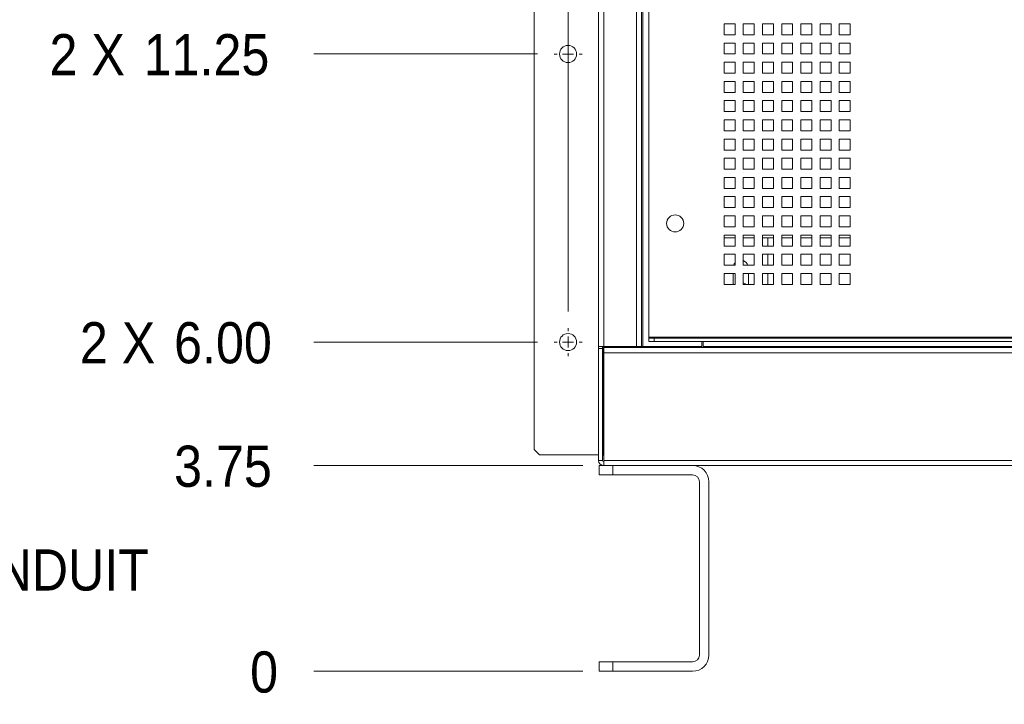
# Paper-space layout '2' of a CAD drawing. Header units: inches. Extents: x 1 to 109, y 1 to 85.
# Tile 106 of 134: x 38 to 53, y 37 to 47. Entities that reach past the tile are written whole.
import ezdxf

# ---------------------------------------------------------------- set-up
doc = ezdxf.new("R2010")
doc.units = ezdxf.units.IN
doc.header["$MEASUREMENT"] = 0
doc.layers.add('FORMAT', color=7, linetype='Continuous')
doc.styles.add('SLDTEXTSTYLE0', font='GOTHIC.TTF', dxfattribs={"width": 0.913})
doc.dimstyles.new('SLDDIMSTYLE0', dxfattribs={"dimtxt": 0.625, "dimasz": 0.65, "dimexe": 0, "dimexo": 0.0625, "dimgap": 0.15625, "dimtad": 0, "dimtih": 1, "dimtoh": 1, "dimdec": 0, "dimlfac": 1.2, "dimrnd": 1e-09, "dimzin": 12, "dimdsep": 46, "dimtxsty": 'SLDTEXTSTYLE0', "dimblk1": 'NONE', "dimblk2": 'NONE', "dimsah": 1, "dimcen": 0.09, "dimadec": 0, "dimazin": 3, "dimtfac": 1, "dimtdec": 0, "dimtofl": 0, "dimtmove": 0, "dimatfit": 3, "dimldrblk": 'NONE', "dimfxl": 1, "dimfrac": 2, "dimtolj": 1, "dimtzin": 12, "dimarcsym": 0})
doc.dimstyles.new('SLDDIMSTYLE1', dxfattribs={"dimtxt": 0.625, "dimasz": 0.65, "dimexe": 0, "dimexo": 0.0625, "dimgap": 0.15625, "dimtad": 0, "dimtih": 1, "dimtoh": 1, "dimlfac": 1.2, "dimrnd": 1e-09, "dimzin": 12, "dimdsep": 46, "dimtxsty": 'SLDTEXTSTYLE0', "dimblk1": 'NONE', "dimblk2": 'NONE', "dimsah": 1, "dimcen": 0.09, "dimadec": 0, "dimazin": 3, "dimtfac": 1, "dimtofl": 0, "dimtmove": 0, "dimatfit": 3, "dimldrblk": 'NONE', "dimfxl": 1, "dimfrac": 2, "dimtolj": 1, "dimtzin": 12, "dimarcsym": 0})
doc.dimstyles.new('SLDDIMSTYLE3', dxfattribs={"dimtxt": 0.625, "dimasz": 0.65, "dimexe": 0, "dimexo": 0.0625, "dimgap": 0.15625, "dimtad": 0, "dimtih": 1, "dimtoh": 1, "dimlfac": 1.2, "dimrnd": 1e-09, "dimzin": 4, "dimdsep": 46, "dimtxsty": 'SLDTEXTSTYLE0', "dimblk1": 'NONE', "dimblk2": 'NONE', "dimsah": 1, "dimcen": 0.09, "dimadec": 0, "dimazin": 1, "dimtfac": 1, "dimtofl": 0, "dimtmove": 0, "dimatfit": 3, "dimldrblk": 'NONE', "dimfxl": 1, "dimfrac": 2, "dimtolj": 1, "dimtzin": 12, "dimarcsym": 0})

# ---------------------------------------------------------------- blocks, each defined once
blk = doc.blocks.new('_D_26')
at = {"color": 1, "linetype": 'Continuous', "lineweight": 0, "ltscale": 5}
blk.add_line((45.982, 42.6), (45.982, 66.199), dxfattribs=at)
at = {"color": 1, "linetype": 'Continuous', "lineweight": 0, "ltscale": 5, "insert": (45.679, 66.199), "char_height": 0.625, "attachment_point": 1, "rotation": 90, "style": 'SLDTEXTSTYLE0'}
blk.add_mtext('0', dxfattribs=at)
blk = doc.blocks.new('_NONE')
blk = doc.blocks.new('_D_27')
at = {"color": 1, "linetype": 'Continuous', "lineweight": 0, "ltscale": 5}
for p, q in [((44.688, 65.215), (44.688, 66.199)), ((44.688, 65.215), (45.466, 64.231)), ((45.466, 64.231), (45.466, 63.393))]:
    blk.add_line(p, q, dxfattribs=at)
at = {"color": 1, "linetype": 'Continuous', "lineweight": 0, "ltscale": 5, "insert": (44.386, 66.199), "char_height": 0.625, "attachment_point": 1, "rotation": 90, "style": 'SLDTEXTSTYLE0'}
blk.add_mtext('.62', dxfattribs=at)
blk = doc.blocks.new('_D_28')
at = {"color": 1, "linetype": 'Continuous', "lineweight": 0, "ltscale": 5}
for p, q in [((47.204, 65.215), (47.204, 66.199)), ((47.204, 65.215), (46.445, 64.231)), ((46.445, 64.231), (46.445, 42.288))]:
    blk.add_line(p, q, dxfattribs=at)
at = {"color": 1, "linetype": 'Continuous', "lineweight": 0, "ltscale": 5, "insert": (46.902, 66.199), "char_height": 0.625, "attachment_point": 1, "rotation": 90, "style": 'SLDTEXTSTYLE0'}
blk.add_mtext('.56', dxfattribs=at)
blk = doc.blocks.new('_D_29')
at = {"color": 1, "linetype": 'Continuous', "lineweight": 0, "ltscale": 5}
for p, q in [((63.524, 65.215), (63.524, 66.199)), ((63.524, 65.215), (64.112, 64.231)), ((64.112, 64.231), (64.112, 42.288))]:
    blk.add_line(p, q, dxfattribs=at)
at = {"color": 1, "linetype": 'Continuous', "lineweight": 0, "ltscale": 5, "insert": (63.222, 66.199), "char_height": 0.625, "attachment_point": 1, "rotation": 90, "style": 'SLDTEXTSTYLE0'}
blk.add_mtext('21.76', dxfattribs=at)
blk = doc.blocks.new('_D_30')
at = {"color": 1, "linetype": 'Continuous', "lineweight": 0, "ltscale": 5}
blk.add_line((64.575, 42.387), (64.575, 66.199), dxfattribs=at)
at = {"color": 1, "linetype": 'Continuous', "lineweight": 0, "ltscale": 5, "insert": (64.273, 66.199), "char_height": 0.625, "attachment_point": 1, "rotation": 90, "style": 'SLDTEXTSTYLE0'}
blk.add_mtext('22.31', dxfattribs=at)
blk = doc.blocks.new('_D_31')
at = {"color": 1, "linetype": 'Continuous', "lineweight": 0, "ltscale": 5}
for p, q in [((65.545, 65.215), (65.545, 66.199)), ((65.545, 65.215), (65.091, 64.231)), ((65.091, 64.231), (65.091, 63.393))]:
    blk.add_line(p, q, dxfattribs=at)
at = {"color": 1, "linetype": 'Continuous', "lineweight": 0, "ltscale": 5, "insert": (65.243, 66.199), "char_height": 0.625, "attachment_point": 1, "rotation": 90, "style": 'SLDTEXTSTYLE0'}
blk.add_mtext('22.93', dxfattribs=at)
blk = doc.blocks.new('_D_32')
at = {"color": 1, "linetype": 'Continuous', "lineweight": 0, "ltscale": 5}
blk.add_line((46.205, 37.137), (42.12, 37.137), dxfattribs=at)
at = {"color": 1, "linetype": 'Continuous', "lineweight": 0, "ltscale": 5, "insert": (41.151, 37.439), "char_height": 0.625, "attachment_point": 1, "style": 'SLDTEXTSTYLE0'}
blk.add_mtext('0', dxfattribs=at)
blk = doc.blocks.new('_D_33')
at = {"color": 1, "linetype": 'Continuous', "lineweight": 0, "ltscale": 5}
blk.add_line((46.205, 40.262), (42.12, 40.262), dxfattribs=at)
at = {"color": 1, "linetype": 'Continuous', "lineweight": 0, "ltscale": 5, "insert": (39.996, 40.564), "char_height": 0.625, "attachment_point": 1, "style": 'SLDTEXTSTYLE0'}
blk.add_mtext('3.75', dxfattribs=at)
blk = doc.blocks.new('_D_34')
at = {"color": 1, "linetype": 'Continuous', "lineweight": 0, "ltscale": 5}
blk.add_line((45.518, 42.137), (42.12, 42.137), dxfattribs=at)
at = {"color": 1, "linetype": 'Continuous', "lineweight": 0, "ltscale": 5, "char_height": 0.625, "attachment_point": 1, "style": 'SLDTEXTSTYLE0'}
for s, insert in [('2 X ', (38.565, 42.439)), ('6.00', (39.996, 42.439))]:
    blk.add_mtext(s, dxfattribs=dict(at, insert=insert))
blk = doc.blocks.new('_D_35')
at = {"color": 1, "linetype": 'Continuous', "lineweight": 0, "ltscale": 5}
blk.add_line((45.518, 46.512), (42.12, 46.512), dxfattribs=at)
at = {"color": 1, "linetype": 'Continuous', "lineweight": 0, "ltscale": 5, "char_height": 0.625, "attachment_point": 1, "style": 'SLDTEXTSTYLE0'}
for s, insert in [('2 X ', (38.103, 46.814)), ('11.25', (39.534, 46.814))]:
    blk.add_mtext(s, dxfattribs=dict(at, insert=insert))
blk = doc.blocks.new('_D_36')
at = {"color": 1, "linetype": 'Continuous', "lineweight": 0, "ltscale": 5}
blk.add_line((45.518, 57.137), (42.12, 57.137), dxfattribs=at)
at = {"color": 1, "linetype": 'Continuous', "lineweight": 0, "ltscale": 5, "char_height": 0.625, "attachment_point": 1, "style": 'SLDTEXTSTYLE0'}
for s, insert in [('2 X ', (38.103, 57.439)), ('24.00', (39.534, 57.439))]:
    blk.add_mtext(s, dxfattribs=dict(at, insert=insert))
blk = doc.blocks.new('_D_37')
at = {"layer": 'FORMAT', "color": 1, "ltscale": 5}
for p, q in [((43.104, 61.505), (42.12, 61.505)), ((43.104, 61.505), (44.089, 61.512)), ((44.089, 61.512), (45.518, 61.512))]:
    blk.add_line(p, q, dxfattribs=at)
at = {"layer": 'FORMAT', "color": 1, "ltscale": 5, "char_height": 0.625, "attachment_point": 1, "style": 'SLDTEXTSTYLE0'}
for s, insert in [('2 X ', (38.103, 61.807)), ('29.25', (39.534, 61.807))]:
    blk.add_mtext(s, dxfattribs=dict(at, insert=insert))
blk = doc.blocks.new('_D_38')
at = {"color": 1, "linetype": 'Continuous', "lineweight": 0, "ltscale": 5}
blk.add_line((46.904, 63.461), (42.12, 63.461), dxfattribs=at)
at = {"color": 1, "linetype": 'Continuous', "lineweight": 0, "ltscale": 5, "insert": (39.534, 63.763), "char_height": 0.625, "attachment_point": 1, "style": 'SLDTEXTSTYLE0'}
blk.add_mtext('31.59', dxfattribs=at)
blk = doc.blocks.new('SW_CENTERMARKSYMBOL_9')
at = {"color": 0, "linetype": 'Continuous', "lineweight": 0, "ltscale": 5}
for p, q in [((0, 0.167), (0, 0.213)), ((-0.167, 0), (-0.213, 0)), ((0, 0), (-0.083, 0)), ((0, 0), (0, 0.083)), ((0, 0), (0, -0.083)), ((0, 0), (0.083, 0)), ((0.167, 0), (0.213, 0)), ((0, -0.167), (0, -0.213))]:
    blk.add_line(p, q, dxfattribs=at)
blk = doc.blocks.new('SW_CENTERMARKSYMBOL_10')
at = {"color": 0, "linetype": 'Continuous', "lineweight": 0, "ltscale": 5}
for p, q in [((0, 0.167), (0, 0.213)), ((-0.167, 0), (-0.213, 0)), ((0, 0), (-0.083, 0)), ((0, 0), (0, 0.083)), ((0, 0), (0, -0.083)), ((0, 0), (0.083, 0)), ((0.167, 0), (0.213, 0)), ((0, -0.167), (0, -0.213))]:
    blk.add_line(p, q, dxfattribs=at)

psp = doc.layouts.new('2')

# ---------------------------------------------------------------- linework, layer by layer
at = {"color": 7, "linetype": 'Continuous', "lineweight": 15, "ltscale": 5}
for p, q in [((45.4659, 63.1428), (45.4659, 40.5054)), ((46.4451, 42.0693), (46.4451, 61.6574)), ((46.524, 61.6574), (46.524, 42.0693)), ((47.0198, 42.0693), (47.0198, 61.6574)), ((47.0987, 42.0693), (47.0987, 61.6574)), ((47.1154, 42.0693), (47.1154, 61.6574)), ((47.2066, 42.2132), (47.2066, 61.5286)), ((48.5191, 46.9701), (48.3524, 46.9701)), ((48.3524, 46.9701), (48.3524, 46.8034)), ((48.5191, 46.8034), (48.5191, 46.9701)), ((48.8107, 46.9701), (48.6441, 46.9701)), ((48.6441, 46.9701), (48.6441, 46.8034)), ((48.8107, 46.8034), (48.8107, 46.9701)), ((49.1024, 46.9701), (48.9357, 46.9701)), ((48.9357, 46.9701), (48.9357, 46.8034)), ((49.1024, 46.8034), (49.1024, 46.9701)), ((49.3941, 46.9701), (49.2274, 46.9701)), ((49.2274, 46.9701), (49.2274, 46.8034)), ((49.3941, 46.8034), (49.3941, 46.9701)), ((49.6857, 46.9701), (49.5191, 46.9701)), ((49.5191, 46.9701), (49.5191, 46.8034)), ((49.6857, 46.8034), (49.6857, 46.9701)), ((49.9774, 46.9701), (49.8107, 46.9701)), ((49.8107, 46.9701), (49.8107, 46.8034)), ((49.9774, 46.8034), (49.9774, 46.9701)), ((50.2691, 46.9701), (50.1024, 46.9701)), ((50.1024, 46.9701), (50.1024, 46.8034)), ((50.2691, 46.8034), (50.2691, 46.9701)), ((48.3524, 46.8034), (48.5191, 46.8034)), ((48.5191, 46.6784), (48.3524, 46.6784)), ((48.3524, 46.6784), (48.3524, 46.5117)), ((48.5191, 46.5117), (48.5191, 46.6784)), ((48.6441, 46.8034), (48.8107, 46.8034)), ((48.8107, 46.6784), (48.6441, 46.6784)), ((48.6441, 46.6784), (48.6441, 46.5117)), ((48.8107, 46.5117), (48.8107, 46.6784)), ((48.9357, 46.8034), (49.1024, 46.8034)), ((49.1024, 46.6784), (48.9357, 46.6784)), ((48.9357, 46.6784), (48.9357, 46.5117)), ((49.1024, 46.5117), (49.1024, 46.6784)), ((49.2274, 46.8034), (49.3941, 46.8034)), ((49.3941, 46.6784), (49.2274, 46.6784)), ((49.2274, 46.6784), (49.2274, 46.5117)), ((49.3941, 46.5117), (49.3941, 46.6784)), ((49.5191, 46.8034), (49.6857, 46.8034)), ((49.6857, 46.6784), (49.5191, 46.6784)), ((49.5191, 46.6784), (49.5191, 46.5117)), ((49.6857, 46.5117), (49.6857, 46.6784)), ((49.8107, 46.8034), (49.9774, 46.8034)), ((49.9774, 46.6784), (49.8107, 46.6784)), ((49.8107, 46.6784), (49.8107, 46.5117)), ((49.9774, 46.5117), (49.9774, 46.6784)), ((50.1024, 46.8034), (50.2691, 46.8034)), ((50.2691, 46.6784), (50.1024, 46.6784)), ((50.1024, 46.6784), (50.1024, 46.5117)), ((50.2691, 46.5117), (50.2691, 46.6784)), ((48.3524, 46.5117), (48.5191, 46.5117)), ((48.5191, 46.3867), (48.3524, 46.3867)), ((48.3524, 46.3867), (48.3524, 46.2201)), ((48.5191, 46.2201), (48.5191, 46.3867)), ((48.6441, 46.5117), (48.8107, 46.5117)), ((48.8107, 46.3867), (48.6441, 46.3867)), ((48.6441, 46.3867), (48.6441, 46.2201)), ((48.8107, 46.2201), (48.8107, 46.3867)), ((48.9357, 46.5117), (49.1024, 46.5117)), ((49.1024, 46.3867), (48.9357, 46.3867)), ((48.9357, 46.3867), (48.9357, 46.2201)), ((49.1024, 46.2201), (49.1024, 46.3867)), ((49.2274, 46.5117), (49.3941, 46.5117)), ((49.3941, 46.3867), (49.2274, 46.3867)), ((49.2274, 46.3867), (49.2274, 46.2201)), ((49.3941, 46.2201), (49.3941, 46.3867)), ((49.5191, 46.5117), (49.6857, 46.5117)), ((49.6857, 46.3867), (49.5191, 46.3867)), ((49.5191, 46.3867), (49.5191, 46.2201)), ((49.6857, 46.2201), (49.6857, 46.3867)), ((49.8107, 46.5117), (49.9774, 46.5117)), ((49.9774, 46.3867), (49.8107, 46.3867)), ((49.8107, 46.3867), (49.8107, 46.2201)), ((49.9774, 46.2201), (49.9774, 46.3867)), ((50.1024, 46.5117), (50.2691, 46.5117)), ((50.2691, 46.3867), (50.1024, 46.3867)), ((50.1024, 46.3867), (50.1024, 46.2201)), ((50.2691, 46.2201), (50.2691, 46.3867)), ((48.3524, 46.2201), (48.5191, 46.2201)), ((48.5191, 46.0951), (48.3524, 46.0951)), ((48.3524, 46.0951), (48.3524, 45.9284)), ((48.5191, 45.9284), (48.5191, 46.0951)), ((48.6441, 46.2201), (48.8107, 46.2201)), ((48.8107, 46.0951), (48.6441, 46.0951)), ((48.6441, 46.0951), (48.6441, 45.9284)), ((48.8107, 45.9284), (48.8107, 46.0951)), ((48.9357, 46.2201), (49.1024, 46.2201)), ((49.1024, 46.0951), (48.9357, 46.0951)), ((48.9357, 46.0951), (48.9357, 45.9284)), ((49.1024, 45.9284), (49.1024, 46.0951)), ((49.2274, 46.2201), (49.3941, 46.2201)), ((49.3941, 46.0951), (49.2274, 46.0951)), ((49.2274, 46.0951), (49.2274, 45.9284)), ((49.3941, 45.9284), (49.3941, 46.0951)), ((49.5191, 46.2201), (49.6857, 46.2201)), ((49.6857, 46.0951), (49.5191, 46.0951)), ((49.5191, 46.0951), (49.5191, 45.9284)), ((49.6857, 45.9284), (49.6857, 46.0951)), ((49.8107, 46.2201), (49.9774, 46.2201)), ((49.9774, 46.0951), (49.8107, 46.0951)), ((49.8107, 46.0951), (49.8107, 45.9284)), ((49.9774, 45.9284), (49.9774, 46.0951)), ((50.1024, 46.2201), (50.2691, 46.2201)), ((50.2691, 46.0951), (50.1024, 46.0951)), ((50.1024, 46.0951), (50.1024, 45.9284)), ((50.2691, 45.9284), (50.2691, 46.0951)), ((48.3524, 45.9284), (48.5191, 45.9284)), ((48.6441, 45.9284), (48.8107, 45.9284)), ((48.9357, 45.9284), (49.1024, 45.9284)), ((49.2274, 45.9284), (49.3941, 45.9284)), ((49.5191, 45.9284), (49.6857, 45.9284)), ((49.8107, 45.9284), (49.9774, 45.9284)), ((50.1024, 45.9284), (50.2691, 45.9284)), ((48.5191, 45.8034), (48.3524, 45.8034)), ((48.3524, 45.8034), (48.3524, 45.6367)), ((48.5191, 45.6367), (48.5191, 45.8034)), ((48.8107, 45.8034), (48.6441, 45.8034)), ((48.6441, 45.8034), (48.6441, 45.6367)), ((48.8107, 45.6367), (48.8107, 45.8034)), ((49.1024, 45.8034), (48.9357, 45.8034)), ((48.9357, 45.8034), (48.9357, 45.6367)), ((49.1024, 45.6367), (49.1024, 45.8034)), ((49.3941, 45.8034), (49.2274, 45.8034)), ((49.2274, 45.8034), (49.2274, 45.6367)), ((49.3941, 45.6367), (49.3941, 45.8034)), ((49.6857, 45.8034), (49.5191, 45.8034)), ((49.5191, 45.8034), (49.5191, 45.6367)), ((49.6857, 45.6367), (49.6857, 45.8034)), ((49.9774, 45.8034), (49.8107, 45.8034)), ((49.8107, 45.8034), (49.8107, 45.6367)), ((49.9774, 45.6367), (49.9774, 45.8034)), ((50.2691, 45.8034), (50.1024, 45.8034)), ((50.1024, 45.8034), (50.1024, 45.6367)), ((50.2691, 45.6367), (50.2691, 45.8034)), ((48.3524, 45.6367), (48.5191, 45.6367)), ((48.6441, 45.6367), (48.8107, 45.6367)), ((48.9357, 45.6367), (49.1024, 45.6367)), ((49.2274, 45.6367), (49.3941, 45.6367)), ((49.5191, 45.6367), (49.6857, 45.6367)), ((49.8107, 45.6367), (49.9774, 45.6367)), ((50.1024, 45.6367), (50.2691, 45.6367)), ((48.5191, 45.5117), (48.3524, 45.5117)), ((48.3524, 45.5117), (48.3524, 45.3451)), ((48.5191, 45.3451), (48.5191, 45.5117)), ((48.8107, 45.5117), (48.6441, 45.5117)), ((48.6441, 45.5117), (48.6441, 45.3451)), ((48.8107, 45.3451), (48.8107, 45.5117)), ((49.1024, 45.5117), (48.9357, 45.5117)), ((48.9357, 45.5117), (48.9357, 45.3451)), ((49.1024, 45.3451), (49.1024, 45.5117)), ((49.3941, 45.5117), (49.2274, 45.5117)), ((49.2274, 45.5117), (49.2274, 45.3451)), ((49.3941, 45.3451), (49.3941, 45.5117)), ((49.6857, 45.5117), (49.5191, 45.5117)), ((49.5191, 45.5117), (49.5191, 45.3451)), ((49.6857, 45.3451), (49.6857, 45.5117)), ((49.9774, 45.5117), (49.8107, 45.5117)), ((49.8107, 45.5117), (49.8107, 45.3451)), ((49.9774, 45.3451), (49.9774, 45.5117)), ((50.2691, 45.5117), (50.1024, 45.5117)), ((50.1024, 45.5117), (50.1024, 45.3451)), ((50.2691, 45.3451), (50.2691, 45.5117)), ((48.3524, 45.3451), (48.5191, 45.3451)), ((48.6441, 45.3451), (48.8107, 45.3451)), ((48.9357, 45.3451), (49.1024, 45.3451)), ((49.2274, 45.3451), (49.3941, 45.3451)), ((49.5191, 45.3451), (49.6857, 45.3451)), ((49.8107, 45.3451), (49.9774, 45.3451)), ((50.1024, 45.3451), (50.2691, 45.3451)), ((48.5191, 45.2201), (48.3524, 45.2201)), ((48.3524, 45.2201), (48.3524, 45.0534)), ((48.5191, 45.0534), (48.5191, 45.2201)), ((48.8107, 45.2201), (48.6441, 45.2201)), ((48.6441, 45.2201), (48.6441, 45.0534)), ((48.8107, 45.0534), (48.8107, 45.2201)), ((49.1024, 45.2201), (48.9357, 45.2201)), ((48.9357, 45.2201), (48.9357, 45.0534)), ((49.1024, 45.0534), (49.1024, 45.2201)), ((49.3941, 45.2201), (49.2274, 45.2201)), ((49.2274, 45.2201), (49.2274, 45.0534)), ((49.3941, 45.0534), (49.3941, 45.2201)), ((49.6857, 45.2201), (49.5191, 45.2201)), ((49.5191, 45.2201), (49.5191, 45.0534)), ((49.6857, 45.0534), (49.6857, 45.2201)), ((49.9774, 45.2201), (49.8107, 45.2201)), ((49.8107, 45.2201), (49.8107, 45.0534)), ((49.9774, 45.0534), (49.9774, 45.2201)), ((50.2691, 45.2201), (50.1024, 45.2201)), ((50.1024, 45.2201), (50.1024, 45.0534)), ((50.2691, 45.0534), (50.2691, 45.2201)), ((48.3524, 45.0534), (48.5191, 45.0534)), ((48.6441, 45.0534), (48.8107, 45.0534)), ((48.9357, 45.0534), (49.1024, 45.0534)), ((49.2274, 45.0534), (49.3941, 45.0534)), ((49.5191, 45.0534), (49.6857, 45.0534)), ((49.8107, 45.0534), (49.9774, 45.0534)), ((50.1024, 45.0534), (50.2691, 45.0534)), ((48.5191, 44.9284), (48.3524, 44.9284)), ((48.3524, 44.9284), (48.3524, 44.7617)), ((48.5191, 44.7617), (48.5191, 44.9284)), ((48.8107, 44.9284), (48.6441, 44.9284)), ((48.6441, 44.9284), (48.6441, 44.7617)), ((48.8107, 44.7617), (48.8107, 44.9284)), ((49.1024, 44.9284), (48.9357, 44.9284)), ((48.9357, 44.9284), (48.9357, 44.7617)), ((49.1024, 44.7617), (49.1024, 44.9284)), ((49.3941, 44.9284), (49.2274, 44.9284)), ((49.2274, 44.9284), (49.2274, 44.7617)), ((49.3941, 44.7617), (49.3941, 44.9284)), ((49.6857, 44.9284), (49.5191, 44.9284)), ((49.5191, 44.9284), (49.5191, 44.7617)), ((49.6857, 44.7617), (49.6857, 44.9284)), ((49.9774, 44.9284), (49.8107, 44.9284)), ((49.8107, 44.9284), (49.8107, 44.7617)), ((49.9774, 44.7617), (49.9774, 44.9284)), ((50.2691, 44.9284), (50.1024, 44.9284)), ((50.1024, 44.9284), (50.1024, 44.7617)), ((50.2691, 44.7617), (50.2691, 44.9284)), ((48.3524, 44.7617), (48.5191, 44.7617)), ((48.6441, 44.7617), (48.8107, 44.7617)), ((48.9357, 44.7617), (49.1024, 44.7617)), ((49.2274, 44.7617), (49.3941, 44.7617)), ((49.5191, 44.7617), (49.6857, 44.7617)), ((49.8107, 44.7617), (49.9774, 44.7617)), ((50.1024, 44.7617), (50.2691, 44.7617)), ((48.5191, 44.6367), (48.3524, 44.6367)), ((48.3524, 44.6367), (48.3524, 44.4701)), ((48.5191, 44.4701), (48.5191, 44.6367)), ((48.8107, 44.6367), (48.6441, 44.6367)), ((48.6441, 44.6367), (48.6441, 44.4701)), ((48.8107, 44.4701), (48.8107, 44.6367)), ((49.1024, 44.6367), (48.9357, 44.6367)), ((48.9357, 44.6367), (48.9357, 44.4701)), ((49.1024, 44.4701), (49.1024, 44.6367)), ((49.3941, 44.6367), (49.2274, 44.6367)), ((49.2274, 44.6367), (49.2274, 44.4701)), ((49.3941, 44.4701), (49.3941, 44.6367)), ((49.6857, 44.6367), (49.5191, 44.6367)), ((49.5191, 44.6367), (49.5191, 44.4701)), ((49.6857, 44.4701), (49.6857, 44.6367)), ((49.9774, 44.6367), (49.8107, 44.6367)), ((49.8107, 44.6367), (49.8107, 44.4701)), ((49.9774, 44.4701), (49.9774, 44.6367)), ((50.2691, 44.6367), (50.1024, 44.6367)), ((50.1024, 44.6367), (50.1024, 44.4701)), ((50.2691, 44.4701), (50.2691, 44.6367)), ((48.3524, 44.4701), (48.5191, 44.4701)), ((48.6441, 44.4701), (48.8107, 44.4701)), ((48.9357, 44.4701), (49.1024, 44.4701)), ((49.2274, 44.4701), (49.3941, 44.4701)), ((49.5191, 44.4701), (49.6857, 44.4701)), ((49.8107, 44.4701), (49.9774, 44.4701)), ((50.1024, 44.4701), (50.2691, 44.4701)), ((48.5191, 44.3451), (48.3524, 44.3451)), ((48.3524, 44.3451), (48.3524, 44.1784)), ((48.5191, 44.1784), (48.5191, 44.3451)), ((48.8107, 44.3451), (48.6441, 44.3451)), ((48.6441, 44.3451), (48.6441, 44.1784)), ((48.8107, 44.1784), (48.8107, 44.3451)), ((49.1024, 44.3451), (48.9357, 44.3451)), ((48.9357, 44.3451), (48.9357, 44.1784)), ((49.1024, 44.1784), (49.1024, 44.3451)), ((49.3941, 44.3451), (49.2274, 44.3451)), ((49.2274, 44.3451), (49.2274, 44.1784)), ((49.3941, 44.1784), (49.3941, 44.3451)), ((49.6857, 44.3451), (49.5191, 44.3451)), ((49.5191, 44.3451), (49.5191, 44.1784)), ((49.6857, 44.1784), (49.6857, 44.3451)), ((49.9774, 44.3451), (49.8107, 44.3451)), ((49.8107, 44.3451), (49.8107, 44.1784)), ((49.9774, 44.1784), (49.9774, 44.3451)), ((50.2691, 44.3451), (50.1024, 44.3451)), ((50.1024, 44.3451), (50.1024, 44.1784)), ((50.2691, 44.1784), (50.2691, 44.3451)), ((48.3524, 44.1784), (48.5191, 44.1784)), ((48.6441, 44.1784), (48.8107, 44.1784)), ((48.9357, 44.1784), (49.1024, 44.1784)), ((49.2274, 44.1784), (49.3941, 44.1784)), ((49.5191, 44.1784), (49.6857, 44.1784)), ((49.8107, 44.1784), (49.9774, 44.1784)), ((50.1024, 44.1784), (50.2691, 44.1784)), ((48.5191, 44.0534), (48.3524, 44.0534)), ((48.3524, 44.0534), (48.3524, 43.8867)), ((48.5191, 43.8867), (48.5191, 44.0534)), ((48.8107, 44.0534), (48.6441, 44.0534)), ((48.6441, 44.0534), (48.6441, 43.8867)), ((48.8107, 43.8867), (48.8107, 44.0534)), ((49.1024, 44.0534), (48.9357, 44.0534)), ((48.9357, 44.0534), (48.9357, 43.8867)), ((49.1024, 43.8867), (49.1024, 44.0534)), ((49.3941, 44.0534), (49.2274, 44.0534)), ((49.2274, 44.0534), (49.2274, 43.8867)), ((49.3941, 43.8867), (49.3941, 44.0534)), ((49.6857, 44.0534), (49.5191, 44.0534)), ((49.5191, 44.0534), (49.5191, 43.8867)), ((49.6857, 43.8867), (49.6857, 44.0534)), ((49.9774, 44.0534), (49.8107, 44.0534)), ((49.8107, 44.0534), (49.8107, 43.8867)), ((49.9774, 43.8867), (49.9774, 44.0534)), ((50.2691, 44.0534), (50.1024, 44.0534)), ((50.1024, 44.0534), (50.1024, 43.8867)), ((50.2691, 43.8867), (50.2691, 44.0534)), ((48.3524, 43.8867), (48.5191, 43.8867)), ((48.6441, 43.8867), (48.8107, 43.8867)), ((48.9357, 43.8867), (49.1024, 43.8867)), ((49.2274, 43.8867), (49.3941, 43.8867)), ((49.5191, 43.8867), (49.6857, 43.8867)), ((49.8107, 43.8867), (49.9774, 43.8867)), ((50.1024, 43.8867), (50.2691, 43.8867)), ((48.5191, 43.7617), (48.3524, 43.7617)), ((48.3524, 43.7617), (48.3524, 43.5951)), ((48.5191, 43.7207), (48.3524, 43.7207)), ((48.5191, 43.5951), (48.5191, 43.7617)), ((48.8107, 43.7617), (48.6441, 43.7617)), ((48.6441, 43.7617), (48.6441, 43.5951)), ((48.8107, 43.7207), (48.6441, 43.7207)), ((48.8107, 43.5951), (48.8107, 43.7617)), ((49.1024, 43.7617), (48.9357, 43.7617)), ((48.9357, 43.7617), (48.9357, 43.5951)), ((49.1024, 43.7207), (48.9357, 43.7207)), ((49.0192, 43.5951), (49.0192, 43.7207)), ((49.1024, 43.5951), (49.1024, 43.7617)), ((49.3941, 43.7617), (49.2274, 43.7617)), ((49.2274, 43.7617), (49.2274, 43.5951)), ((49.3941, 43.7207), (49.2274, 43.7207)), ((49.2275, 43.5951), (49.2275, 43.7207)), ((49.3941, 43.5951), (49.3941, 43.7617)), ((49.6857, 43.7617), (49.5191, 43.7617)), ((49.5191, 43.7617), (49.5191, 43.5951)), ((49.6857, 43.7207), (49.5191, 43.7207)), ((49.6857, 43.5951), (49.6857, 43.7617)), ((49.9774, 43.7617), (49.8107, 43.7617)), ((49.8107, 43.7617), (49.8107, 43.5951)), ((49.9774, 43.7207), (49.8107, 43.7207)), ((49.9774, 43.5951), (49.9774, 43.7617)), ((50.2691, 43.7617), (50.1024, 43.7617)), ((50.1024, 43.7617), (50.1024, 43.5951)), ((50.2691, 43.7207), (50.1024, 43.7207)), ((50.2691, 43.5951), (50.2691, 43.7617)), ((48.3524, 43.5951), (48.5191, 43.5951)), ((48.6441, 43.5951), (48.8107, 43.5951)), ((48.9357, 43.5951), (49.1024, 43.5951)), ((49.2274, 43.5951), (49.3941, 43.5951)), ((49.5191, 43.5951), (49.6857, 43.5951)), ((49.8107, 43.5951), (49.9774, 43.5951)), ((50.1024, 43.5951), (50.2691, 43.5951)), ((48.5191, 43.4701), (48.3524, 43.4701)), ((48.3524, 43.4701), (48.3524, 43.3034)), ((48.5191, 43.3034), (48.5191, 43.4701)), ((48.8107, 43.4701), (48.6441, 43.4701)), ((48.6441, 43.4701), (48.6441, 43.3034)), ((48.8107, 43.3034), (48.8107, 43.4701)), ((49.1024, 43.4701), (48.9357, 43.4701)), ((48.9357, 43.4701), (48.9357, 43.3034)), ((49.0192, 43.3034), (49.0192, 43.4701)), ((49.1024, 43.3034), (49.1024, 43.4701)), ((49.3941, 43.4701), (49.2274, 43.4701)), ((49.2274, 43.4701), (49.2274, 43.3034)), ((49.2275, 43.3034), (49.2275, 43.4701)), ((49.3941, 43.3034), (49.3941, 43.4701)), ((49.6857, 43.4701), (49.5191, 43.4701)), ((49.5191, 43.4701), (49.5191, 43.3034)), ((49.6857, 43.3034), (49.6857, 43.4701)), ((49.9774, 43.4701), (49.8107, 43.4701)), ((49.8107, 43.4701), (49.8107, 43.3034)), ((49.9774, 43.3034), (49.9774, 43.4701)), ((50.2691, 43.4701), (50.1024, 43.4701)), ((50.1024, 43.4701), (50.1024, 43.3034)), ((50.2691, 43.3034), (50.2691, 43.4701)), ((48.3524, 43.3034), (48.5191, 43.3034)), ((48.6441, 43.3034), (48.8107, 43.3034)), ((48.9357, 43.3034), (49.1024, 43.3034)), ((49.2274, 43.3034), (49.3941, 43.3034)), ((49.5191, 43.3034), (49.6857, 43.3034)), ((49.8107, 43.3034), (49.9774, 43.3034)), ((50.1024, 43.3034), (50.2691, 43.3034)), ((48.5191, 43.1784), (48.3524, 43.1784)), ((48.3524, 43.1784), (48.3524, 43.0117)), ((48.4888, 43.0117), (48.4888, 43.1784)), ((48.5191, 43.0117), (48.5191, 43.1784)), ((48.8107, 43.1784), (48.6441, 43.1784)), ((48.6441, 43.1784), (48.6441, 43.0117)), ((48.7229, 43.1784), (48.7229, 43.0117)), ((48.8107, 43.0117), (48.8107, 43.1784)), ((49.1024, 43.1784), (48.9357, 43.1784)), ((48.9357, 43.1784), (48.9357, 43.0117)), ((49.0192, 43.0117), (49.0192, 43.1784)), ((49.1024, 43.0117), (49.1024, 43.1784)), ((49.3941, 43.1784), (49.2274, 43.1784)), ((49.2274, 43.1784), (49.2274, 43.0117)), ((49.2275, 43.0957), (49.2275, 43.1784)), ((49.2275, 43.0957), (49.2297, 43.0117)), ((49.3941, 43.0117), (49.3941, 43.1784)), ((49.6857, 43.1784), (49.5191, 43.1784)), ((49.5191, 43.1784), (49.5191, 43.0117)), ((49.6857, 43.0117), (49.6857, 43.1784)), ((49.9774, 43.1784), (49.8107, 43.1784)), ((49.8107, 43.1784), (49.8107, 43.0117)), ((49.9774, 43.0117), (49.9774, 43.1784)), ((50.2691, 43.1784), (50.1024, 43.1784)), ((50.1024, 43.1784), (50.1024, 43.0117)), ((50.2691, 43.0117), (50.2691, 43.1784)), ((48.3524, 43.0117), (48.5191, 43.0117)), ((48.6441, 43.0117), (48.8107, 43.0117)), ((48.9357, 43.0117), (49.1024, 43.0117)), ((49.2274, 43.0117), (49.3941, 43.0117)), ((49.5191, 43.0117), (49.6857, 43.0117)), ((49.8107, 43.0117), (49.9774, 43.0117)), ((50.1024, 43.0117), (50.2691, 43.0117)), ((47.2066, 42.2132), (47.2066, 42.1966)), ((63.1541, 42.2132), (47.2066, 42.2132)), ((47.2066, 42.1467), (47.2066, 42.1966)), ((47.2066, 42.1966), (47.2899, 42.1966)), ((47.2899, 42.1966), (47.2899, 42.1467)), ((47.2899, 42.1966), (63.1541, 42.1966)), ((46.524, 42.0693), (46.4451, 42.0693)), ((46.4451, 42.0693), (46.4451, 42.0382)), ((46.4451, 42.0382), (46.4451, 40.3407)), ((46.5073, 42.0382), (46.4451, 42.0382)), ((46.5073, 42.0382), (46.5073, 42.0693)), ((46.5073, 42.0382), (46.5073, 40.3407)), ((46.5076, 42.0693), (46.5076, 40.422)), ((47.0198, 42.0693), (46.524, 42.0693)), ((46.524, 41.9741), (46.524, 42.053)), ((46.524, 42.053), (64.0328, 42.053)), ((47.0987, 42.0693), (47.0198, 42.0693)), ((47.0987, 42.0693), (47.1154, 42.0693)), ((47.1154, 42.0693), (48.0154, 42.0693)), ((47.2899, 42.1467), (47.2066, 42.1467)), ((47.2899, 42.1467), (63.0367, 42.1467)), ((48.0154, 42.0693), (48.0154, 42.1467)), ((48.0323, 42.0697), (48.0323, 42.1467)), ((62.9203, 42.0697), (48.0323, 42.0697)), ((48.0323, 42.053), (48.0323, 42.0697)), ((64.0328, 41.9741), (46.524, 41.9741)), ((46.524, 40.3407), (46.524, 41.9741)), ((45.4659, 40.5054), (45.5492, 40.422)), ((45.5492, 40.422), (46.4451, 40.422)), ((46.5073, 40.422), (46.5076, 40.422)), ((46.5073, 40.3407), (46.4451, 40.3407)), ((46.4551, 40.1185), (46.4551, 40.2618)), ((46.4551, 40.2618), (46.524, 40.2618)), ((46.524, 40.3407), (64.0328, 40.3407)), ((46.524, 40.2636), (46.524, 40.3407)), ((46.524, 40.2636), (46.524, 40.2618)), ((64.0328, 40.2618), (46.524, 40.2618)), ((46.6634, 40.2618), (46.6634, 40.1185)), ((46.6634, 40.1185), (46.4551, 40.1185)), ((46.6634, 40.1185), (47.8742, 40.1185)), ((47.9784, 40.0143), (47.9784, 37.3843)), ((48.1217, 37.3843), (48.1217, 40.0143)), ((46.4551, 37.1368), (46.4551, 37.2802)), ((46.4551, 37.2802), (46.6634, 37.2802)), ((46.6634, 37.2802), (46.6634, 37.1368)), ((47.8742, 37.2802), (46.6634, 37.2802)), ((46.6634, 37.1368), (46.4551, 37.1368)), ((46.6634, 37.1368), (47.8742, 37.1368))]:
    psp.add_line(p, q, dxfattribs=at)
at = {"color": 8, "linetype": 'Continuous', "lineweight": 15, "ltscale": 5}
psp.add_line((46.599, 42.0693), (46.599, 42.053), dxfattribs=at)
at = {"color": 7, "linetype": 'Continuous', "lineweight": 15, "ltscale": 5, "flags": 128}
psp.add_lwpolyline([(48.5171, 43.0117), (48.5189, 43.0134), (48.5191, 43.0136)], dxfattribs=at)
at = {"color": 7, "linetype": 'Continuous', "lineweight": 15, "ltscale": 25}
for centre in [(45.9817, 46.5116), (47.6091, 43.9388), (45.9817, 42.1366)]:
    psp.add_circle(centre, 0.13, dxfattribs=at)
for centre, radius, start, end in [((48.6059, 43.2624), 0.1171, 137.85578, 159.5018), ((48.6059, 43.2624), 0.1171, 20.4982, 70.96429), ((48.5992, 42.9282), 0.1171, 45.4932, 67.48544), ((46.524, 40.3407), 0.0789, 180, 270), ((46.524, 40.3407), 0.0167, 180, 270), ((47.8742, 40.0143), 0.2475, 0, 90), ((47.8742, 40.0143), 0.1042, 0, 90), ((47.8742, 37.3843), 0.2475, 270, 0), ((47.8742, 37.3843), 0.1042, 270, 0)]:
    psp.add_arc(centre, radius, start, end, dxfattribs=at)
at = {"color": 7, "linetype": 'Continuous', "lineweight": 15, "ltscale": 5}
psp.add_open_spline([(46.524, 40.4196), (46.5205, 40.4199), (46.5097, 40.4207), (46.5084, 40.4215), (46.5076, 40.422)], degree=3, knots=[0, 0, 0, 0, 0.3230779, 1, 1, 1, 1], dxfattribs=at)

# ---------------------------------------------------------------- block references
at = {"color": 1, "linetype": 'Continuous', "lineweight": 0, "ltscale": 5}
for name, p in [('SW_CENTERMARKSYMBOL_9', (45.9817, 46.5116)), ('SW_CENTERMARKSYMBOL_10', (45.9817, 42.1366))]:
    psp.add_blockref(name, p, dxfattribs=at)

# ---------------------------------------------------------------- texts
at = {"layer": 'FORMAT', "color": 1, "ltscale": 5, "insert": (32.1086, 38.9884), "char_height": 0.625, "attachment_point": 1, "style": 'SLDTEXTSTYLE0'}
psp.add_mtext('2 X 2.00 IN CONDUIT', dxfattribs=at)

# ---------------------------------------------------------------- dimensions: what is measured, and where the dimension line sits
at = {"color": 1, "linetype": 'Continuous', "lineweight": 0, "ltscale": 5}
for feature_location, offset, dtype, origin, dimstyle, picture, middle in [((64.1117, 42.0382), (-0.5877, 24.1612), 1, (45.9817, 42.3499), 'SLDDIMSTYLE1', '_D_29', (63.524, 67.4923)), ((64.5751, 42.1366), (0, 24.0628), 1, (45.9817, 42.3499), 'SLDDIMSTYLE1', '_D_30', (64.5751, 67.4923)), ((65.0909, 63.1428), (0.4542, 3.0566), 1, (45.9817, 42.3499), 'SLDDIMSTYLE1', '_D_31', (65.545, 67.4923)), ((45.4659, 63.1428), (-0.7778, 3.0566), 1, (45.9817, 42.3499), 'SLDDIMSTYLE1', '_D_27', (44.688, 67.0305)), ((46.4451, 42.0382), (0.7592, 24.1612), 1, (45.9817, 42.3499), 'SLDDIMSTYLE1', '_D_28', (47.2042, 67.0305)), ((45.9817180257, 42.3499051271), (0, 23.8494587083), 1, (45.9817180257, 42.3499051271), 'SLDDIMSTYLE0', '_D_26', (45.9817180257, 66.6841728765)), ((47.1536, 63.4607), (-5.0334, 0), 0, (46.4551, 37.1368), 'SLDDIMSTYLE1', '_D_38', (40.8272, 63.4607)), ((46.4551, 40.2618), (-4.3349, 0), 0, (46.4551, 37.1368), 'SLDDIMSTYLE1', '_D_33', (41.0581, 40.2618)), ((46.455051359, 37.1368217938), (-4.3348562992, 0), 0, (46.455051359, 37.1368217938), 'SLDDIMSTYLE0', '_D_32', (41.6353860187, 37.1368217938))]:
    dim = psp.add_ordinate_dim(feature_location=feature_location, offset=offset, dtype=dtype, origin=origin, dimstyle=dimstyle, dxfattribs=at)
    dim.commit()
    dim.dimension.update_dxf_attribs({"geometry": picture, "text_midpoint": middle})
for feature_location, dimstyle, picture, middle in [((45.7684, 57.1366), 'SLDDIMSTYLE3', '_D_36', (40.1115, 57.1366)), ((45.7684, 46.5116), 'SLDDIMSTYLE1', '_D_35', (40.1115, 46.5116)), ((45.7684, 42.1366), 'SLDDIMSTYLE3', '_D_34', (40.3424, 42.1366))]:
    dim = psp.add_ordinate_dim(feature_location=feature_location, offset=(-3.6482, 0), dtype=0, origin=(46.4551, 37.1368), text='2 X <>', dimstyle=dimstyle, dxfattribs=at)
    dim.commit()
    dim.dimension.update_dxf_attribs({"geometry": picture, "text_midpoint": middle})
at = {"layer": 'FORMAT', "color": 1, "ltscale": 5}
dim = psp.add_ordinate_dim(feature_location=(45.7684, 61.5116), offset=(-3.6482, -0.0065), dtype=0, origin=(46.4551, 37.1368), text='2 X <>', dimstyle='SLDDIMSTYLE1', dxfattribs=at)
dim.commit()
dim.dimension.update_dxf_attribs({"geometry": '_D_37', "text_midpoint": (40.1115, 61.5051)})

doc.saveas('drawing.dxf')
